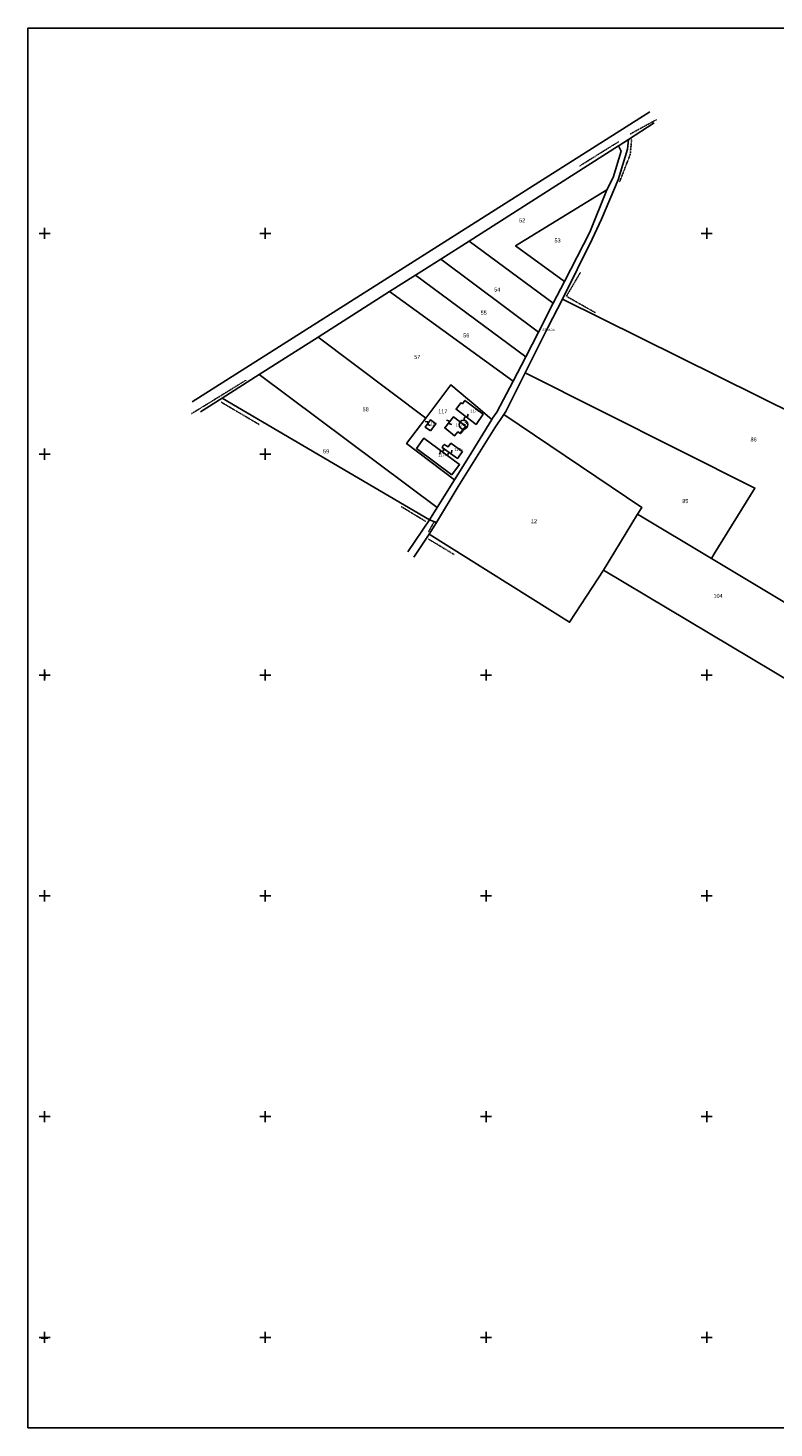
# Model space of a CAD drawing. Header units: metres. Extents: x 14185 to 16081, y -24882 to -23614.
# Tile 1 of 7: x 14185 to 14861, y -24882 to -23614. Entities that reach past the tile are written whole.
import ezdxf

# ---------------------------------------------------------------- set-up
doc = ezdxf.new("R2010")
doc.units = ezdxf.units.M
for name, pattern in [('CONTINUA', [0]), ('TRATTEGGIATA5', [0.3, 0.15, -0.15]), ('TRATTO-PUNTO', [0.4, 0.15, -0.125, 0, -0.125])]:
    doc.linetypes.add(name, pattern=pattern)
for name, color, linetype in [('CONFINE', 3, 'CONTINUA'), ('FABBRICATI', 1, 'CONTINUA'), ('FIDUCIALI', 5, 'CONTINUA'), ('LINEEVARIE', 6, 'CONTINUA'), ('PARTICELLE', 7, 'CONTINUA'), ('SIMBOLI', 6, 'CONTINUA'), ('STRADE', 8, 'CONTINUA')]:
    doc.layers.add(name, color=color, linetype=linetype)

# ---------------------------------------------------------------- blocks, each defined once
blk = doc.blocks.new('20', base_point=(5, 5))
at = {"layer": 'SIMBOLI'}
blk.add_circle((5, 5), 4, dxfattribs=at)
blk.add_point((5, 5), dxfattribs=at)
blk = doc.blocks.new('1', base_point=(5, 5))
at = {"layer": 'SIMBOLI'}
for p, q in [((2, 5), (8, 5)), ((5, 2), (5, 8))]:
    blk.add_line(p, q, dxfattribs=at)
blk = doc.blocks.new('3', base_point=(5, 5))
at = {"layer": 'SIMBOLI'}
for p, q in [((0, 5), (10, 5)), ((5, 0), (5, 10))]:
    blk.add_line(p, q, dxfattribs=at)
blk = doc.blocks.new('9', base_point=(5, 5))
at = {"layer": 'SIMBOLI'}
for p, q in [((2, 5), (4, 6)), ((4, 6), (6, 4)), ((6, 4), (8, 5))]:
    blk.add_line(p, q, dxfattribs=at)

msp = doc.modelspace()

# ---------------------------------------------------------------- linework, layer by layer
at = {"layer": 'CONFINE'}
msp.add_lwpolyline([(15023.842, -24035.42), (14669.209, -23859.619), (14696.28, -23805.115), (14704.68, -23787.222), (14719.755, -23751.6), (14728.288, -23723.827), (14729.138, -23714.956), (14720.649, -23720.387), (14720.181, -23720.685), (14584.592, -23806.966), (14558.953, -23823.281), (14536.079, -23837.837), (14512.69, -23852.72), (14447.853, -23893.978), (14394.503, -23927.927), (14361.084, -23949.193), (14548.712, -24059.486), (14548.712, -24059.486), (14555.278, -24061.921), (14548.602, -24072.456), (14675.661, -24152.235), (14706.44, -24105.151), (14879.61, -24208.247)], dxfattribs=at)
at = {"layer": 'FABBRICATI'}
for points in [[(14578.557, -23954.341), (14577.305, -23953.436), (14572.843, -23959.341), (14591.049, -23973.075), (14597.353, -23963.892), (14584.233, -23953.942), (14580.866, -23951.306), (14578.557, -23954.341)], [(14549.604, -23978.983), (14554.49, -23972.438), (14549.819, -23968.851), (14544.985, -23975.454), (14549.604, -23978.983)], [(14574.391, -23979.635), (14576.303, -23981.034), (14576.48, -23981.076), (14576.647, -23980.965), (14581.449, -23974.963), (14581.521, -23974.814), (14581.477, -23974.69), (14579.575, -23973.217), (14570.628, -23966.105), (14562.609, -23976.194), (14571.471, -23983.25), (14574.391, -23979.635)], [(14569.002, -24018.78), (14576.001, -24009.41), (14543.795, -23985.445), (14536.902, -23994.708), (14569.002, -24018.78)], [(14561.331, -23992.243), (14560.188, -23993.87), (14574.232, -24003.869), (14578.653, -23997.617), (14578.155, -23997.264), (14568.134, -23990.14), (14565.63, -23993.475), (14562.144, -23991.086), (14561.331, -23992.243)]]:
    msp.add_lwpolyline(points, close=True, dxfattribs=at)
at = {"layer": 'LINEEVARIE', "color": 2}
msp.add_lwpolyline([(14185, -24882), (14185, -23614), (16081, -23614), (16081, -24882), (14185, -24882)], dxfattribs=at)
at = {"layer": 'LINEEVARIE'}
for points in [[(14333.852, -23952.683), (14748.451, -23689.992)], [(14729.138, -23714.956), (14752.328, -23699.741)], [(14341.427, -23961.544), (14361.084, -23949.193)], [(14548.712, -24059.486), (14529.175, -24088.555)], [(14534.488, -24093.379), (14548.602, -24072.456)]]:
    msp.add_lwpolyline(points, dxfattribs=at)
at = {"layer": 'LINEEVARIE', "linetype": 'TRATTO-PUNTO'}
for points in [[(14730.525, -23710.082), (14754.44, -23697.041)], [(14684.643, -23739.089), (14720.168, -23716.996)], [(14731.98, -23714.884), (14730.606, -23728.674), (14721.086, -23753.212)], [(14685.733, -23835.081), (14672.844, -23856.959), (14698.836, -23871.715)], [(14333.268, -23963.275), (14382.491, -23933.029)], [(14360.147, -23952.948), (14394.604, -23973.216)], [(14523.095, -24047.412), (14545.423, -24060.928)], [(14553.049, -24061.094), (14547.977, -24070.231)], [(14547.77, -24076.869), (14571.168, -24090.884)]]:
    msp.add_lwpolyline(points, dxfattribs=at)
at = {"layer": 'LINEEVARIE', "linetype": 'TRATTEGGIATA5'}
msp.add_lwpolyline([(14579.575, -23973.217), (14582.097, -23975.26), (14577.043, -23981.498), (14574.519, -23979.451)], dxfattribs=at)
at = {"layer": 'PARTICELLE'}
for points in [[(14720.181, -23720.685), (14584.592, -23806.966), (14660.848, -23863.317), (14670.972, -23843.497), (14626.837, -23811.394), (14709.617, -23760.539), (14715.172, -23749.455), (14722.413, -23725.694), (14720.181, -23720.685)], [(14709.617, -23760.539), (14626.837, -23811.394), (14670.972, -23843.497), (14694.104, -23798.9), (14709.617, -23760.539)], [(14584.592, -23806.966), (14558.953, -23823.281), (14647.553, -23889.347), (14660.848, -23863.317), (14584.592, -23806.966)], [(14558.953, -23823.281), (14536.079, -23837.837), (14635.991, -23911.701), (14647.553, -23889.347), (14558.953, -23823.281)], [(14635.991, -23911.701), (14536.079, -23837.837), (14512.69, -23852.72), (14624.454, -23934.007), (14635.991, -23911.701)], [(14605.899, -23967.315), (14609.892, -23962.028), (14624.454, -23934.007), (14512.69, -23852.72), (14447.853, -23893.978), (14545.484, -23967.329), (14568.177, -23937.17), (14590.843, -23956.338), (14605.192, -23968.474), (14605.899, -23967.315)], [(14635.372, -23926.231), (14843.611, -24030.7), (14806.861, -24090.359), (14804.2, -24094.473), (14893.383, -24147.92), (14922.98, -24098.768), (14973.079, -24127.23), (15023.842, -24035.42), (14669.209, -23859.619), (14655.89, -23885.198), (14635.372, -23926.231)], [(14545.484, -23967.329), (14447.853, -23893.978), (14394.503, -23927.927), (14555.69, -24048.31), (14571.498, -24023.137), (14528.077, -23990.464), (14545.484, -23967.329)], [(14737.351, -24054.41), (14804.2, -24094.473), (14806.861, -24090.359), (14843.611, -24030.7), (14635.372, -23926.231), (14617.856, -23961.261), (14615.998, -23964.162), (14741.158, -24048.16), (14737.351, -24054.41)], [(14548.712, -24059.486), (14555.69, -24048.31), (14394.503, -23927.927), (14361.084, -23949.193), (14548.712, -24059.486)], [(14584.145, -24002.996), (14605.192, -23968.474), (14590.843, -23956.338), (14568.177, -23937.17), (14545.484, -23967.329), (14528.077, -23990.464), (14571.498, -24023.137), (14584.145, -24002.996)], [(14706.44, -24105.151), (14737.351, -24054.41), (14741.158, -24048.16), (14615.998, -23964.162), (14608.114, -23976.023), (14574.789, -24029.205), (14555.278, -24061.921), (14548.602, -24072.456), (14675.661, -24152.235), (14706.44, -24105.151)], [(14893.383, -24147.92), (14804.2, -24094.473), (14737.351, -24054.41), (14706.44, -24105.151), (14879.61, -24208.247), (14900.67, -24173.354), (14884.508, -24163.233), (14893.383, -24147.92)]]:
    msp.add_lwpolyline(points, close=True, dxfattribs=at)
at = {"layer": 'STRADE'}
msp.add_lwpolyline([(14720.649, -23720.387), (14720.181, -23720.685), (14722.413, -23725.694), (14715.172, -23749.455), (14709.617, -23760.539), (14694.104, -23798.9), (14670.972, -23843.497), (14660.848, -23863.317), (14647.553, -23889.347), (14635.991, -23911.701), (14624.454, -23934.007), (14609.892, -23962.028), (14605.899, -23967.315), (14605.192, -23968.474), (14584.145, -24002.996), (14571.498, -24023.137), (14555.69, -24048.31), (14548.712, -24059.486), (14555.278, -24061.921), (14574.789, -24029.205), (14608.114, -23976.023), (14615.998, -23964.162), (14617.856, -23961.261), (14635.372, -23926.231), (14655.89, -23885.198), (14669.209, -23859.619), (14696.28, -23805.115), (14704.68, -23787.222), (14719.755, -23751.6), (14728.288, -23723.827), (14729.138, -23714.956), (14720.649, -23720.387)], close=True, dxfattribs=at)

# ---------------------------------------------------------------- block references
at = {"layer": 'FIDUCIALI'}
msp.add_blockref('20', (14579.575, -23973.217), dxfattribs=at)
at = {"layer": 'SIMBOLI'}
for name, p in [('3', (14200, -23800)), ('3', (14400, -23800)), ('3', (14800, -23800)), ('3', (14200, -24000)), ('3', (14400, -24000)), ('3', (14200, -24200)), ('1', (14200.127, -24200.062)), ('3', (14400, -24200)), ('3', (14600, -24200)), ('3', (14800, -24200)), ('3', (14200, -24400)), ('3', (14400, -24400)), ('3', (14600, -24400)), ('3', (14800, -24400)), ('3', (14200, -24600)), ('3', (14400, -24600)), ('3', (14600, -24600)), ('3', (14800, -24600)), ('3', (14200, -24800)), ('1', (14199.911, -24800.489)), ('3', (14400, -24800)), ('3', (14600, -24800)), ('3', (14800, -24800))]:
    msp.add_blockref(name, p, dxfattribs=at)
for p, rotation in [((14581.946, -23966.208), 53.002), ((14547.402, -23972.152), 323.802), ((14566.618, -23971.149), 321.568), ((14559.898, -23997.427), 233.383), ((14567.21, -23998.869), 54.55)]:
    msp.add_blockref('9', p, dxfattribs=dict(at, rotation=rotation))

# ---------------------------------------------------------------- texts
at = {"layer": 'FABBRICATI', "color": 7}
for p in [(14585.865, -23962.191), (14549.748, -23973.917), (14572.638, -23974.678), (14556.485, -24002.113), (14571.19, -23997.005)]:
    msp.add_text('117+', height=2.6, dxfattribs=at).set_placement(p)
at = {"layer": 'FIDUCIALI'}
msp.add_text('3', height=4, dxfattribs=at).set_placement((14579.575, -23973.217))
at = {"layer": 'PARTICELLE', "color": 7}
for s, p in [('52', (14630.035, -23790.043)), ('53', (14662.041, -23808.201)), ('54', (14607.386, -23852.672)), ('55', (14595.151, -23873.683)), ('56', (14579.359, -23894.213)), ('57', (14534.908, -23913.764)), ('58', (14488.183, -23961.14)), ('117', (14556.718, -23962.96)), ('86', (14839.673, -23988.473)), ('59', (14452.349, -23999.241)), ('85', (14777.821, -24044.339)), ('12', (14640.658, -24062.568)), ('104', (14806.091, -24130.099))]:
    msp.add_text(s, height=3.6, dxfattribs=at).set_placement(p)
at = {"layer": 'STRADE', "color": 7}
msp.add_text('STRADA', height=2, dxfattribs=at).set_placement((14651.143, -23888.439))

doc.saveas('drawing.dxf')
